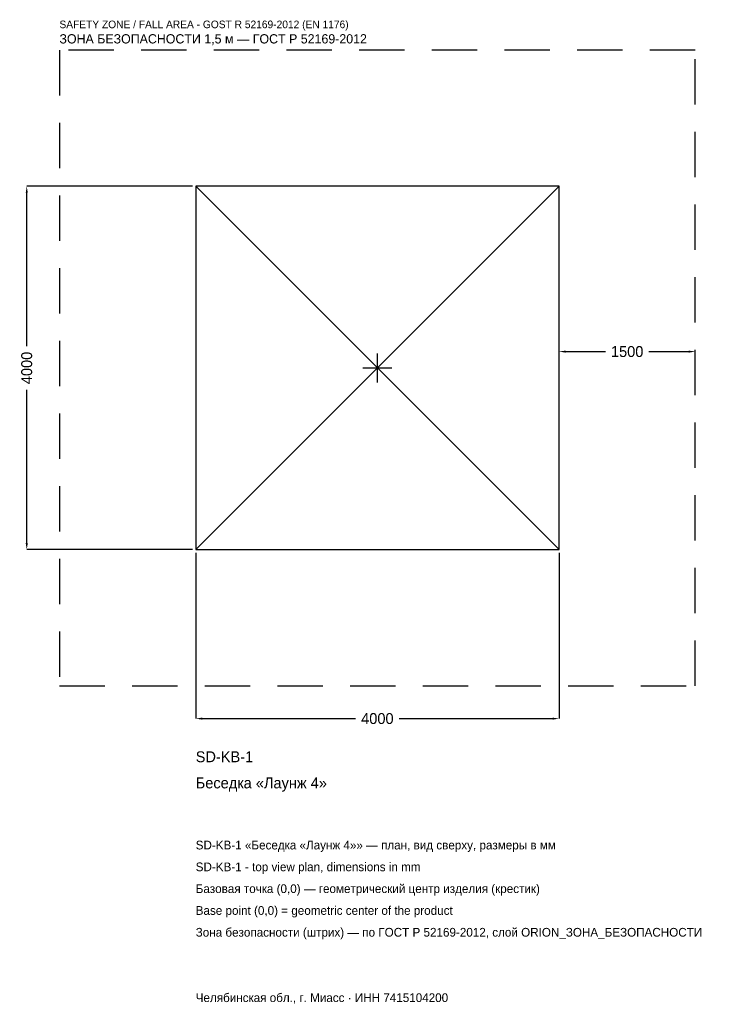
# Model space of a CAD drawing. Header units: metres. Extents: x -3938 to 3654, y -7005 to 3834.
import ezdxf

# ---------------------------------------------------------------- set-up
doc = ezdxf.new("R2010")
doc.units = ezdxf.units.M
doc.linetypes.add('DASHED', pattern=[800, 500, -300])
for name, color, linetype in [('ORION_ДАННЫЕ', 3, 'Continuous'), ('ORION_ЗОНА_БЕЗОПАСНОСТИ', 1, 'Continuous'), ('ORION_КОНТУР', 7, 'Continuous'), ('ORION_РАЗМЕРЫ', 8, 'Continuous')]:
    doc.layers.add(name, color=color, linetype=linetype)
doc.dimstyles.new('ORION', dxfattribs={"dimtxt": 120, "dimasz": 72, "dimexe": 1.25, "dimexo": 36, "dimtad": 1, "dimdec": 0, "dimcen": 2.5, "dimazin": 3, "dimtfac": 1, "dimtmove": 0, "dimatfit": 3, "dimarcsym": 0})

# ---------------------------------------------------------------- blocks, each defined once
blk = doc.blocks.new('_CLOSEDFILLED')
at = {"color": 0, "linetype": 'BYBLOCK'}
blk.add_solid([(-1, 0.16), (0, 0), (-1, -0.16)], dxfattribs=at)
blk = doc.blocks.new('*D1')
for p, q in [((-2000, -2036), (-2000, -3860)), ((2000, -2036), (2000, -3860)), ((-1928, -3860), (-240, -3860)), ((240, -3860), (1928, -3860))]:
    blk.add_line(p, q)
at = {"layer": 'Defpoints'}
for p in [(-2000, -2000), (2000, -2000), (-2000, -3860)]:
    blk.add_point(p, dxfattribs=at)
at = {"layer": 'ORION_РАЗМЕРЫ', "xscale": 72, "yscale": 72, "rotation": 180}
blk.add_blockref('_CLOSEDFILLED', (-2000, -3860), dxfattribs=at)
at = {"layer": 'ORION_РАЗМЕРЫ', "xscale": 72, "yscale": 72}
blk.add_blockref('_CLOSEDFILLED', (2000, -3860), dxfattribs=at)
at = {"layer": 'ORION_РАЗМЕРЫ', "insert": (0, -3860), "char_height": 120, "attachment_point": 5}
blk.add_mtext('4000', dxfattribs=at)
blk = doc.blocks.new('*D2')
for p, q in [((-2036, 2000), (-3860, 2000)), ((-3860, 240), (-3860, 1928)), ((-3860, -1928), (-3860, -240)), ((-2036, -2000), (-3860, -2000))]:
    blk.add_line(p, q)
at = {"layer": 'Defpoints'}
for p in [(-2000, 2000), (-3860, -2000), (-2000, -2000)]:
    blk.add_point(p, dxfattribs=at)
at = {"layer": 'ORION_РАЗМЕРЫ', "xscale": 72, "yscale": 72}
for p, rotation in [((-3860, 2000), 90), ((-3860, -2000), 270)]:
    blk.add_blockref('_CLOSEDFILLED', p, dxfattribs=dict(at, rotation=rotation))
at = {"layer": 'ORION_РАЗМЕРЫ', "insert": (-3860, 0), "char_height": 120, "attachment_point": 5, "rotation": 90}
blk.add_mtext('4000', dxfattribs=at)
blk = doc.blocks.new('*D3')
for p, q in [((2000, 36), (2000, 180)), ((2072, 180), (2510, 180)), ((2990, 180), (3428, 180)), ((3500, 36), (3500, 180))]:
    blk.add_line(p, q)
at = {"layer": 'Defpoints'}
for p in [(2000, 180), (2000, 0), (3500, 0)]:
    blk.add_point(p, dxfattribs=at)
at = {"layer": 'ORION_РАЗМЕРЫ', "xscale": 72, "yscale": 72, "rotation": 180}
blk.add_blockref('_CLOSEDFILLED', (2000, 180), dxfattribs=at)
at = {"layer": 'ORION_РАЗМЕРЫ', "xscale": 72, "yscale": 72}
blk.add_blockref('_CLOSEDFILLED', (3500, 180), dxfattribs=at)
at = {"layer": 'ORION_РАЗМЕРЫ', "insert": (2750, 180), "char_height": 120, "attachment_point": 5}
blk.add_mtext('1500', dxfattribs=at)
blk = doc.blocks.new('ОРИОН SD-KB-1 Беседка Лаунж 4')
at = {"layer": 'ORION_ЗОНА_БЕЗОПАСНОСТИ', "linetype": 'DASHED'}
blk.add_lwpolyline([(-3500, -3500), (3500, -3500), (3500, 3500), (-3500, 3500)], close=True, dxfattribs=at)
at = {"layer": 'ORION_КОНТУР'}
for p, q in [((-2000, -2000), (2000, 2000)), ((-2000, 2000), (2000, -2000))]:
    blk.add_line(p, q, dxfattribs=at)
blk.add_lwpolyline([(-2000, -2000), (2000, -2000), (2000, 2000), (-2000, 2000)], close=True, dxfattribs=at)
at = {"layer": 'ORION_РАЗМЕРЫ'}
for p, q in [((0, -160), (0, 160)), ((-160, 0), (160, 0))]:
    blk.add_line(p, q, dxfattribs=at)
at = {"layer": 'ORION_ДАННЫЕ'}
for tag, p in [('АРТИКУЛ', (-2000, -4340)), ('НАИМЕНОВАНИЕ', (-2000, -4628))]:
    blk.add_attdef(tag, p, '', height=120, dxfattribs=at)
at = {"layer": 'ORION_ДАННЫЕ', "flags": 1}
for tag, p in [('ПРОИЗВОДИТЕЛЬ', (-2000, -4916)), ('ТЕЛЕФОН', (-2000, -5204)), ('САЙТ', (-2000, -5780)), ('АДРЕС', (-2000, -6068)), ('РЕКВИЗИТЫ', (-2000, -6356)), ('ГАБАРИТЫ', (-2000, -6644)), ('ЗОНА_БЕЗОПАСНОСТИ', (-2000, -6932))]:
    blk.add_attdef(tag, p, '', height=120, dxfattribs=at)
at = {"layer": 'ORION_ЗОНА_БЕЗОПАСНОСТИ', "color": 1}
for s, height, p in [('SAFETY ZONE / FALL AREA - GOST R 52169-2012 (EN 1176)', 84, (-3500, 3740)), ('ЗОНА БЕЗОПАСНОСТИ 1,5 м — ГОСТ Р 52169-2012', 102, (-3500, 3572))]:
    blk.add_text(s, height=height, dxfattribs=at).set_placement(p)
at = {"layer": 'ORION_РАЗМЕРЫ'}
dim = blk.add_linear_dim(base=(-3860, -2000), p1=(-2000, -2000), p2=(-2000, 2000), angle=90, dimstyle='ORION', dxfattribs=at)
dim.commit()
dim.dimension.update_dxf_attribs({"geometry": '*D2', "text_midpoint": (-3860, 0)})
for base, p1, p2, picture, middle in [((2000, 180), (2000, 0), (3500, 0), '*D3', (2750, 180)), ((-2000, -3860), (-2000, -2000), (2000, -2000), '*D1', (0, -3860))]:
    dim = blk.add_linear_dim(base=base, p1=p1, p2=p2, dimstyle='ORION', dxfattribs=at)
    dim.commit()
    dim.dimension.update_dxf_attribs({"geometry": picture, "text_midpoint": middle})

msp = doc.modelspace()

# ---------------------------------------------------------------- block references
msp.add_blockref('ОРИОН SD-KB-1 Беседка Лаунж 4', (0, 0)).add_auto_attribs({'АРТИКУЛ': 'SD-KB-1', 'НАИМЕНОВАНИЕ': 'Беседка «Лаунж 4»'})

# ---------------------------------------------------------------- texts
at = {"layer": 'ORION_ДАННЫЕ', "color": 3}
for s, p in [('SD-KB-1 «Беседка «Лаунж 4»» — план, вид сверху, размеры в мм', (-2000, -5300)), ('SD-KB-1 - top view plan, dimensions in mm', (-2000, -5540)), ('Челябинская обл., г. Миасс · ИНН 7415104200', (-2000, -6980))]:
    msp.add_text(s, height=96, dxfattribs=at).set_placement(p)
at = {"layer": 'ORION_ДАННЫЕ', "color": 7}
for s, p in [('Базовая точка (0,0) — геометрический центр изделия (крестик)', (-2000, -5780)), ('Base point (0,0) = geometric center of the product', (-2000, -6020))]:
    msp.add_text(s, height=96, dxfattribs=at).set_placement(p)
at = {"layer": 'ORION_ДАННЫЕ', "color": 1}
msp.add_text('Зона безопасности (штрих) — по ГОСТ Р 52169-2012, слой ORION_ЗОНА_БЕЗОПАСНОСТИ', height=96, dxfattribs=at).set_placement((-2000, -6260))

doc.saveas('drawing.dxf')
